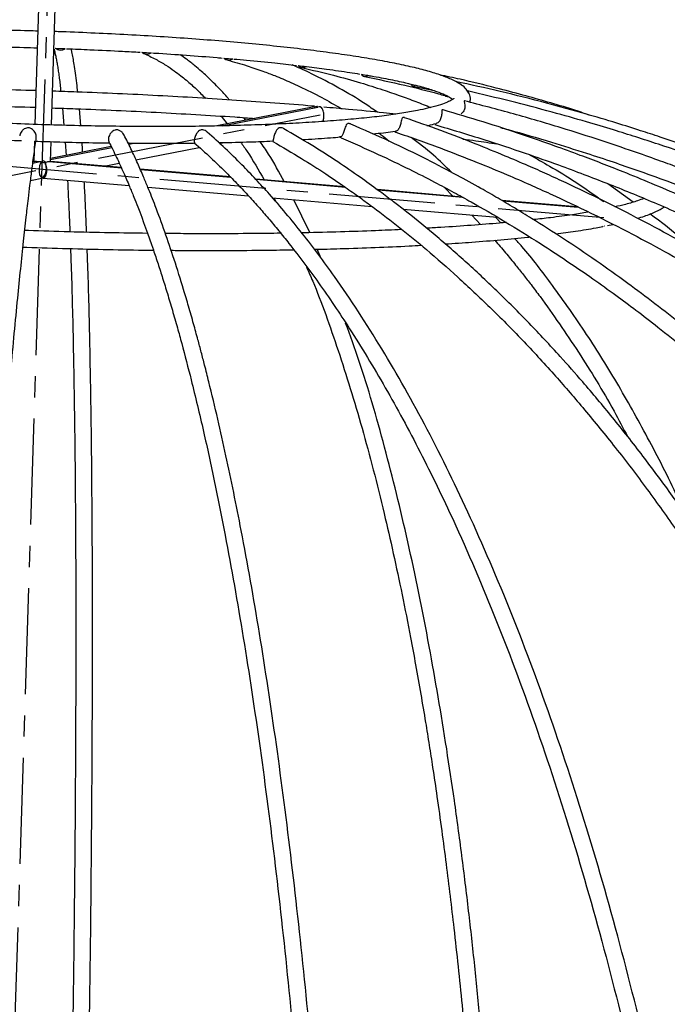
# Model space of a CAD drawing. Header units: millimetres. Extents: x -251 to 253, y -84 to 2691.
# Tile 6 of 9: x 6 to 83, y 168 to 286. Entities that reach past the tile are written whole.
import ezdxf

# ---------------------------------------------------------------- set-up
doc = ezdxf.new("R2010")
doc.units = ezdxf.units.MM
doc.linetypes.add('CENTERX2', pattern=[20.32, 12.7, -2.54, 2.54, -2.54])

msp = doc.modelspace()

# ---------------------------------------------------------------- linework, layer by layer
at = {"color": 7, "linetype": 'Continuous', "lineweight": 25}
for p, q in [((83.03, 2651.35), (7.67, 273.54)), ((9.67, 273.48), (85.03, 2651.18)), ((52.5, 278.42), (53.03, 278.29)), ((52.92, 278.14), (55.48, 277.59)), ((56.8, 276.93), (57.22, 276.84)), ((10.98, 275.48), (11.15, 273.43)), ((13.15, 273.39), (12.99, 275.41)), ((41.09, 275.65), (29.44, 273.36)), ((30.09, 273.37), (41.53, 275.61)), ((41.48, 275.68), (41.41, 275.68)), ((41.82, 275.65), (41.9, 275.64)), ((29.98, 274.54), (30.7, 273.61)), ((32.9, 274.04), (32.65, 274.36)), ((7.61, 271.54), (7.53, 269.17)), ((9.53, 269.1), (9.6, 271.48)), ((11.3, 271.43), (11.4, 269.82)), ((18.97, 271.3), (18.84, 271.28)), ((18.89, 271.17), (19.55, 271.3)), ((29.78, 271.27), (30.32, 271.37)), ((16.81, 270.88), (9.54, 269.45)), ((9.54, 269.33), (16.86, 270.77)), ((19.77, 269.3), (27.35, 270.79)), ((7.42, 268.92), (8.09, 269.05)), ((7.71, 269.09), (7.44, 269.04)), ((7.53, 269.28), (7.47, 269.29)), ((18.03, 268.32), (9.37, 269.07)), ((18, 268.38), (9.52, 269.11)), ((15.96, 268.56), (17.76, 268.91)), ((31.08, 267.25), (20.27, 268.18)), ((31.14, 267.19), (20.3, 268.12)), ((7.16, 266.83), (8.69, 267.13)), ((8.66, 267.12), (18.94, 266.23)), ((44.77, 266.07), (34.1, 266.99)), ((44.86, 266), (34.16, 266.93)), ((21.18, 266.04), (33.22, 265)), ((58.81, 264.85), (48.66, 265.73)), ((58.94, 264.78), (48.75, 265.66)), ((56.6, 266.05), (57.79, 264.88)), ((79.29, 264.25), (76.26, 266.44)), ((36.1, 264.75), (48.03, 263.72)), ((36.31, 264.73), (36.6, 264.15)), ((40.59, 260.58), (38.67, 264.53)), ((72.54, 263.66), (63.54, 264.44)), ((72.68, 263.59), (63.66, 264.37)), ((51.73, 263.4), (63.05, 262.42)), ((59.95, 262.69), (61.01, 261.54)), ((63.43, 261.74), (62.8, 262.44)), ((75.63, 261.33), (75.68, 261.34)), ((75.84, 261.38), (75.87, 261.38)), ((76.21, 261.43), (76.83, 261.56)), ((41.92, 257.47), (41.45, 258.6))]:
    msp.add_line(p, q, dxfattribs=at)
at = {"color": 7, "linetype": 'CENTERX2'}
for p, q in [((10.77, 339.86), (-2.65, -83.75)), ((75.78, 262.35), (-58.79, 273.99)), ((-24.6, 261.67), (41.8, 274.71))]:
    msp.add_line(p, q, dxfattribs=at)
at = {"color": 7, "linetype": 'Continuous', "lineweight": 25, "flags": 128}
for points in [[(52.66, 278.4), (52.71, 278.3), (52.77, 278.23), (52.84, 278.17), (52.91, 278.14), (52.99, 278.14), (53.06, 278.16), (53.14, 278.2), (53.19, 278.25)], [(44.32, 271.93), (44.23, 271.98), (44.14, 272.06)], [(8.85, 268.93), (8.91, 268.8), (8.97, 268.66), (9.01, 268.51), (9.04, 268.34), (9.06, 268.16), (9.06, 267.98), (9.05, 267.81), (9.02, 267.65), (8.99, 267.5), (8.94, 267.37), (8.88, 267.27), (8.81, 267.19), (8.73, 267.14), (8.69, 267.13)]]:
    msp.add_lwpolyline(points, dxfattribs=at)
at = {"color": 7, "linetype": 'Continuous', "flags": 128}
msp.add_lwpolyline([(9.03, 268.56), (8.96, 268.89), (8.84, 269.11), (8.68, 269.19), (8.5, 269.11), (8.34, 268.9), (8.23, 268.58), (8.17, 268.2), (8.17, 267.82), (8.24, 267.49), (8.37, 267.27), (8.53, 267.19), (8.7, 267.26), (8.86, 267.48), (8.98, 267.8), (9.04, 268.18), (9.03, 268.56)], dxfattribs=at)
at = {"color": 7, "linetype": 'Continuous', "lineweight": 25}
for centre, radius, start, end in [((10.73, 283.44), 1, 231.5184, 304.4019), ((21.08, 282.9), 0.949, 229.1783, 303.9925), ((30.88, 282.07), 0.832, 225.0638, 305.054), ((39.71, 281.01), 0.668, 218.4549, 307.9162), ((47.18, 279.78), 0.484, 207.8532, 313.3161), ((56.91, 277.15), 0.245, 190.5496, 243.8305), ((50.98, 272.95), 0.346, 213.2602, 249.9023)]:
    msp.add_arc(centre, radius, start, end, dxfattribs=at)
for points, knots in [([(8.02, 284.72), (7.66, 284.73), (5.96, 284.79), (2.95, 284.85), (-0.99, 284.9), (-4.86, 284.92), (-8.65, 284.9), (-12.33, 284.84), (-15.88, 284.75), (-19.27, 284.62), (-22.49, 284.45), (-25.51, 284.26), (-28.33, 284.02), (-30.91, 283.76), (-33.25, 283.46), (-35.33, 283.14), (-37.14, 282.78), (-38.7, 282.39), (-39.97, 281.95), (-40.8, 281.59), (-41.15, 281.29), (-41.25, 281.22)], [0, 0, 0, 0, 0.015528, 0.071687, 0.127849, 0.184014, 0.240186, 0.296368, 0.352564, 0.408779, 0.465019, 0.521293, 0.577616, 0.634008, 0.6905, 0.747144, 0.804033, 0.861338, 0.919411, 0.979024, 1, 1, 1, 1]), ([(59.6, 277.28), (59.51, 277.45), (59.28, 277.84), (58.69, 278.32), (57.82, 278.83), (56.56, 279.35), (54.97, 279.86), (53.14, 280.34), (51.05, 280.81), (48.71, 281.25), (46.13, 281.68), (43.32, 282.09), (40.3, 282.48), (37.08, 282.85), (33.69, 283.19), (30.15, 283.51), (26.47, 283.8), (22.69, 284.05), (18.81, 284.28), (14.88, 284.47), (11.94, 284.6), (10.32, 284.65), (10.02, 284.66)], [0, 0, 0, 0, 0.0305938, 0.0714123, 0.1245276, 0.1833999, 0.2396648, 0.294484, 0.3486137, 0.4023778, 0.4559301, 0.5093512, 0.5626868, 0.6159644, 0.6692015, 0.7224097, 0.7755971, 0.8287693, 0.8819309, 0.935085, 0.9882346, 1, 1, 1, 1]), ([(1.07, 282.87), (1.51, 282.87), (3.25, 282.85), (5.56, 282.8), (7.42, 282.74), (7.96, 282.72)], [0, 0, 0, 0, 0.19337, 0.765601, 1, 1, 1, 1]), ([(9.96, 282.57), (10, 282.42), (10.07, 282.12), (10.19, 281.59), (10.29, 281.02), (10.4, 280.42), (10.5, 279.77), (10.59, 279.07), (10.69, 278.35), (10.75, 277.77), (10.77, 277.49)], [0, 0, 0, 0, 0.141023, 0.274581, 0.40018, 0.523231, 0.643789, 0.76371, 0.883647, 1, 1, 1, 1]), ([(11.47, 282.6), (12.4, 282.57), (14.65, 282.48), (17.59, 282.34), (19.57, 282.23), (20.26, 282.19)], [0, 0, 0, 0, 0.313316, 0.758774, 1, 1, 1, 1]), ([(12.79, 277.42), (12.76, 277.78), (12.62, 279.07), (12.44, 280.35), (12.24, 281.52), (12.12, 282.14), (12.04, 282.46), (12.01, 282.58)], [0, 0, 0, 0, 0.156294, 0.566595, 0.732127, 0.902175, 1, 1, 1, 1]), ([(20.71, 282.03), (21.19, 281.81), (22.07, 281.41), (23.28, 280.69), (24.28, 280.02), (25.09, 279.41), (25.98, 278.69), (26.97, 277.82), (27.73, 277.04), (28.1, 276.66)], [0, 0, 0, 0, 0.191177, 0.354383, 0.488866, 0.594244, 0.685309, 0.848974, 1, 1, 1, 1]), ([(21.76, 282.1), (21.85, 282.1), (23.23, 282.02), (25.81, 281.83), (28.5, 281.64), (29.89, 281.51), (30.09, 281.49)], [0, 0, 0, 0, 0.030813, 0.476159, 0.921423, 1, 1, 1, 1]), ([(30.95, 276.48), (30.88, 276.56), (30.5, 277.02), (29.87, 277.7), (29.03, 278.57), (28.31, 279.27), (27.56, 279.94), (26.75, 280.63), (25.9, 281.31), (25.3, 281.71), (25.05, 281.88)], [0, 0, 0, 0, 0.035808, 0.2016466, 0.3286889, 0.4677186, 0.5733812, 0.7064872, 0.8748203, 1, 1, 1, 1]), ([(30.67, 281.27), (31.47, 281.04), (32.9, 280.64), (34.8, 279.99), (36.23, 279.45), (37.34, 278.99), (38.33, 278.56), (39.89, 277.85), (41.92, 276.85), (43.58, 275.88), (44.36, 275.42)], [0, 0, 0, 0, 0.171745, 0.309199, 0.411616, 0.482553, 0.552736, 0.628587, 0.825161, 1, 1, 1, 1]), ([(31.47, 281.37), (31.98, 281.33), (33.68, 281.18), (36.21, 280.93), (38.12, 280.71), (38.98, 280.61)], [0, 0, 0, 0, 0.193305, 0.638503, 1, 1, 1, 1]), ([(48.66, 275), (48.18, 275.34), (46.66, 276.4), (44.03, 277.95), (41.52, 279.27), (39.74, 280.1), (38.97, 280.45), (38.55, 280.63), (38.45, 280.67)], [0, 0, 0, 0, 0.146835, 0.45655, 0.77715, 0.878424, 0.972065, 1, 1, 1, 1]), ([(39.58, 280.35), (40.85, 280.06), (43.22, 279.51), (46.47, 278.6), (49.13, 277.76), (51.32, 277), (53.24, 276.31), (54.45, 275.81), (55.05, 275.57)], [0, 0, 0, 0, 0.244541, 0.45333, 0.625404, 0.760328, 0.881633, 1, 1, 1, 1]), ([(40.19, 280.47), (41, 280.37), (42.82, 280.14), (44.92, 279.84), (46.14, 279.64), (46.52, 279.58)], [0, 0, 0, 0, 0.354827, 0.799379, 1, 1, 1, 1]), ([(74.04, 274.66), (73.38, 274.88), (71.73, 275.45), (69.06, 276.22), (66, 277.09), (62.51, 278), (59.2, 278.83), (56.93, 279.3), (56.11, 279.48)], [0, 0, 0, 0, 0.112777, 0.282345, 0.448055, 0.62612, 0.864987, 1, 1, 1, 1]), ([(47.1, 279.3), (48.71, 278.95), (51.68, 278.32), (54.88, 277.52), (56.47, 277.07), (56.72, 277)], [0, 0, 0, 0, 0.500253, 0.922007, 1, 1, 1, 1]), ([(47.52, 279.41), (47.66, 279.39), (48.64, 279.23), (50.23, 278.92), (51.75, 278.61), (52.41, 278.44), (52.5, 278.42)], [0, 0, 0, 0, 0.068474, 0.502933, 0.936192, 1, 1, 1, 1]), ([(53.03, 278.29), (53.35, 278.21), (54.27, 277.98), (55.45, 277.61), (56.57, 277.19), (57.33, 276.81), (57.57, 276.63), (57.69, 276.54)], [0, 0, 0, 0, 0.127524, 0.359009, 0.587601, 0.81098, 1, 1, 1, 1]), ([(144.6, 240.28), (144.48, 240.38), (142.22, 242.14), (137.55, 245.19), (130.74, 249.61), (123.71, 253.75), (116.47, 257.69), (109.09, 261.38), (102.97, 264.16), (98.19, 266.19), (94.53, 267.67), (90.58, 269.19), (86.51, 270.67), (83.02, 271.87), (80, 272.85), (77.02, 273.79), (73.27, 274.9), (68.62, 276.18), (63.45, 277.5), (59.8, 278.3), (58.01, 278.69)], [0, 0, 0, 0, 0.004911, 0.089947, 0.174979, 0.260045, 0.346414, 0.434138, 0.519476, 0.557909, 0.597473, 0.643678, 0.691117, 0.733908, 0.759614, 0.791051, 0.83212, 0.882651, 0.942428, 1, 1, 1, 1]), ([(7.8, 277.59), (6.19, 277.63), (2.95, 277.73), (-1.88, 277.82), (-6.69, 277.87), (-11.43, 277.89), (-16.08, 277.88), (-20.64, 277.83), (-25.07, 277.73), (-29.33, 277.61), (-32.03, 277.5), (-33.37, 277.45)], [0, 0, 0, 0, 0.1105681, 0.2220555, 0.3335458, 0.4450411, 0.5565438, 0.6680567, 0.7795831, 0.8911268, 1, 1, 1, 1]), ([(41.13, 275.71), (41.04, 275.72), (39.51, 275.86), (36.41, 276.1), (31.83, 276.43), (27.15, 276.73), (22.39, 276.99), (17.57, 277.23), (13.36, 277.4), (10.77, 277.49), (9.8, 277.52)], [0, 0, 0, 0, 0.009094, 0.159327, 0.309537, 0.459728, 0.609904, 0.760071, 0.910232, 1, 1, 1, 1]), ([(250.21, -5.48), (250.52, -3.51), (251.1, 0.26), (251.76, 5.52), (252.23, 9.93), (252.56, 13.54), (253.04, 19.81), (253.46, 28.7), (253.45, 40.31), (252.91, 52.22), (251.71, 64.8), (249.74, 77.99), (246.95, 91.65), (243.23, 105.71), (238.47, 120.09), (232.8, 134.28), (226.36, 147.89), (219.12, 161.07), (211.12, 173.77), (202.23, 186.15), (192.58, 197.96), (182.3, 209.09), (171.37, 219.57), (159.81, 229.38), (147.19, 238.83), (133.47, 247.79), (118.64, 256.09), (105.01, 262.55), (92.85, 267.5), (84.94, 270.31), (79.62, 272.04), (76.75, 272.94), (73.41, 273.94), (69.3, 275.1), (64.55, 276.35), (61.17, 277.14), (59.45, 277.55)], [0, 0, 0, 0, 0.015868, 0.030407, 0.042197, 0.051217, 0.059318, 0.092315, 0.122116, 0.151919, 0.187398, 0.222879, 0.25836, 0.298679, 0.338999, 0.379321, 0.420723, 0.459221, 0.499484, 0.540606, 0.580928, 0.62125, 0.661571, 0.701891, 0.74221, 0.787365, 0.832517, 0.877667, 0.907468, 0.937037, 0.94455, 0.951988, 0.96098, 0.972329, 0.98599, 1, 1, 1, 1]), ([(59.45, 277.55), (59.45, 277.55), (59.44, 277.56), (59.48, 277.5), (59.56, 277.41), (59.6, 277.31), (59.61, 277.28)], [0, 0, 0, 0, 0.120458, 0.433752, 0.863295, 1, 1, 1, 1]), ([(59.71, 276.15), (59.74, 276.27), (59.84, 276.62), (59.75, 277.06), (59.62, 277.26), (59.6, 277.28)], [0, 0, 0, 0, 0.323242, 0.9282, 1, 1, 1, 1]), ([(57.81, 276.67), (57.8, 276.66), (57.8, 276.64), (57.49, 276.41), (56.89, 276.12), (55.97, 275.8), (54.82, 275.49), (53.88, 275.29), (53.46, 275.21)], [0, 0, 0, 0, 0.123825, 0.289842, 0.461749, 0.646185, 0.839685, 1, 1, 1, 1]), ([(59.08, 276.37), (59.06, 276.37), (59.03, 276.38), (59.03, 276.33), (59.07, 276.17), (59.13, 275.93), (59.14, 275.64), (59.09, 275.38), (59, 275.15), (58.86, 274.95), (58.75, 274.87), (58.69, 274.83)], [0, 0, 0, 0, 0.055484, 0.150562, 0.280919, 0.449233, 0.576412, 0.684019, 0.791882, 0.894945, 1, 1, 1, 1]), ([(248.2, -11.25), (248.5, -9.31), (249.08, -5.57), (249.73, -0.36), (250.2, 4.03), (250.52, 7.62), (251.01, 13.84), (251.42, 22.66), (251.43, 34.19), (250.91, 46.03), (249.76, 58.55), (247.86, 71.7), (244.95, 86.32), (240.73, 102.31), (234.87, 119.51), (227.8, 136.25), (219.55, 152.46), (210.18, 168.05), (199.72, 182.94), (188.24, 197.06), (175.8, 210.32), (162.45, 222.67), (148.58, 233.78), (134.33, 243.68), (119.81, 252.4), (107.56, 258.69), (97.92, 263.07), (91.23, 265.88), (85.99, 267.91), (82.06, 269.34), (79, 270.42), (75.14, 271.72), (70.37, 273.24), (64.92, 274.84), (61.04, 275.85), (59.08, 276.37)], [0, 0, 0, 0, 0.015732, 0.030193, 0.041947, 0.050962, 0.058997, 0.091731, 0.12131, 0.150889, 0.186103, 0.221317, 0.256532, 0.304549, 0.352568, 0.400587, 0.448607, 0.496627, 0.544648, 0.592668, 0.640688, 0.688707, 0.736725, 0.781541, 0.826356, 0.87117, 0.89089, 0.910575, 0.928914, 0.935617, 0.943902, 0.954727, 0.968045, 0.9838, 1, 1, 1, 1]), ([(-22.87, 275.77), (-22.14, 275.79), (-19.94, 275.84), (-16.14, 275.88), (-11.51, 275.89), (-6.79, 275.87), (-2, 275.82), (2.83, 275.72), (6.09, 275.65), (7.72, 275.59), (7.73, 275.59)], [0, 0, 0, 0, 0.076999, 0.230561, 0.384146, 0.537749, 0.691365, 0.844991, 0.998622, 1, 1, 1, 1]), ([(53.46, 275.21), (53.15, 275.15), (52.27, 274.98), (50.59, 274.72), (48.34, 274.43), (45.83, 274.18), (43.09, 273.95), (40.12, 273.75), (36.94, 273.59), (33.59, 273.46), (30.08, 273.36), (26.43, 273.3), (22.66, 273.28), (18.81, 273.29), (14.9, 273.35), (10.94, 273.43), (6.98, 273.56), (3.02, 273.71), (-0.9, 273.91), (-4.76, 274.13), (-8.52, 274.39), (-11.33, 274.6), (-12.83, 274.74), (-13.16, 274.77)], [0, 0, 0, 0, 0.02656, 0.076277, 0.126244, 0.176438, 0.226775, 0.277205, 0.327699, 0.378238, 0.428808, 0.4794, 0.53001, 0.580631, 0.63126, 0.681895, 0.732533, 0.783172, 0.833809, 0.884442, 0.935068, 0.985685, 1, 1, 1, 1]), ([(9.73, 275.52), (10.67, 275.49), (13.23, 275.41), (17.39, 275.23), (22.2, 275), (26.94, 274.73), (30.89, 274.49), (33.22, 274.32), (34.03, 274.26)], [0, 0, 0, 0, 0.11334, 0.30895, 0.504555, 0.700152, 0.895736, 1, 1, 1, 1]), ([(41.43, 275.68), (41.42, 275.68), (41.31, 275.68), (41.2, 275.65), (41.1, 275.62)], [0, 0, 0, 0, 0.018139, 1, 1, 1, 1]), ([(42.13, 273.89), (42.16, 273.95), (42.2, 274.06), (42.25, 274.3), (42.26, 274.55), (42.25, 274.81), (42.21, 275.07), (42.11, 275.35), (41.98, 275.56), (41.88, 275.63), (41.84, 275.64), (41.84, 275.64)], [0, 0, 0, 0, 0.108176, 0.208621, 0.309582, 0.399594, 0.493852, 0.640875, 0.845497, 0.997614, 1, 1, 1, 1]), ([(50.86, 274.77), (50.37, 274.83), (48.54, 275.03), (45.67, 275.31), (43.23, 275.52), (42.25, 275.61)], [0, 0, 0, 0, 0.180847, 0.668363, 1, 1, 1, 1]), ([(56.53, 275.29), (56.5, 275.3), (56.43, 275.32), (56.37, 275.26), (56.36, 275.11), (56.37, 274.86), (56.34, 274.58), (56.28, 274.32), (56.18, 274.08), (56.05, 273.88), (55.89, 273.72), (55.75, 273.68), (55.68, 273.66)], [0, 0, 0, 0, 0.0651909, 0.1455086, 0.2556286, 0.3978125, 0.5052472, 0.5961486, 0.6872666, 0.77433, 0.8936745, 1, 1, 1, 1]), ([(235.39, -16.46), (235.68, -14.53), (236.24, -10.8), (236.86, -5.59), (237.31, -1.19), (237.63, 2.41), (238.1, 8.67), (238.5, 17.55), (238.52, 29.17), (238.03, 41.12), (236.93, 53.77), (235.1, 67.06), (232.32, 81.86), (228.27, 98.06), (222.64, 115.51), (215.84, 132.51), (207.92, 149), (198.91, 164.87), (188.87, 180.05), (177.84, 194.46), (165.88, 208.02), (153.06, 220.66), (142.16, 229.98), (133.69, 236.53), (127.93, 240.73), (122.05, 244.76), (116.02, 248.64), (109.89, 252.34), (104.22, 255.54), (99.67, 257.95), (95.97, 259.84), (92.51, 261.53), (88.77, 263.28), (85.08, 264.94), (81.53, 266.45), (78.35, 267.76), (75.5, 268.88), (72.78, 269.91), (69.63, 271.06), (65.77, 272.41), (61.31, 273.87), (58.13, 274.81), (56.52, 275.29)], [0, 0, 0, 0, 0.015679, 0.030223, 0.042015, 0.051037, 0.05914, 0.092146, 0.121956, 0.151766, 0.187255, 0.222745, 0.258236, 0.306628, 0.355023, 0.403419, 0.451817, 0.500214, 0.548614, 0.597012, 0.645412, 0.693811, 0.74221, 0.761572, 0.780935, 0.800298, 0.81968, 0.839617, 0.858965, 0.873187, 0.881955, 0.893207, 0.904915, 0.916059, 0.926665, 0.936834, 0.944529, 0.952014, 0.961009, 0.97236, 0.986023, 1, 1, 1, 1]), ([(45.47, 273.59), (45.44, 273.61), (45.35, 273.65), (45.2, 273.67), (45.04, 273.62), (44.92, 273.47), (44.81, 273.24), (44.72, 272.95), (44.63, 272.7), (44.56, 272.47), (44.48, 272.26), (44.39, 272.11), (44.3, 272.03), (44.19, 272.05), (44.14, 272.06)], [0, 0, 0, 0, 0.034139, 0.101764, 0.169608, 0.262626, 0.382728, 0.473478, 0.550262, 0.62723, 0.700772, 0.801582, 0.904316, 1, 1, 1, 1]), ([(180.06, -24.38), (180.29, -22.53), (180.73, -18.91), (181.24, -13.81), (181.62, -9.45), (181.88, -5.87), (182.29, 0.33), (182.67, 9.14), (182.77, 20.68), (182.5, 32.56), (181.78, 45.16), (180.51, 58.43), (178.76, 71.51), (176.55, 84.38), (173.9, 97), (170.79, 109.45), (167.23, 121.69), (163.24, 133.71), (158.75, 145.62), (153.71, 157.52), (148.51, 168.47), (142.96, 179.04), (137.21, 189), (130.78, 199.08), (124.08, 208.61), (117.06, 217.67), (111.11, 224.64), (106.4, 229.78), (103.05, 233.27), (99.65, 236.66), (96.18, 239.97), (92.58, 243.24), (88.88, 246.45), (85.29, 249.4), (81.88, 252.08), (78.46, 254.65), (74.82, 257.25), (70.98, 259.85), (67.71, 261.93), (65.1, 263.53), (63.08, 264.72), (60.81, 266.03), (57.98, 267.59), (54.35, 269.48), (50.1, 271.57), (47.04, 272.9), (45.47, 273.59)], [0, 0, 0, 0, 0.015045, 0.029519, 0.04128, 0.050299, 0.058343, 0.091112, 0.120721, 0.150331, 0.185581, 0.220833, 0.256086, 0.290424, 0.324764, 0.359105, 0.393448, 0.427792, 0.46215, 0.497917, 0.534972, 0.56382, 0.599292, 0.633661, 0.667978, 0.702296, 0.736615, 0.751631, 0.766648, 0.781665, 0.796683, 0.811943, 0.827923, 0.843691, 0.856877, 0.870224, 0.885581, 0.901141, 0.916354, 0.924455, 0.932098, 0.940108, 0.951057, 0.965083, 0.982111, 1, 1, 1, 1]), ([(51.92, 274.36), (51.91, 274.36), (51.86, 274.39), (51.76, 274.39), (51.64, 274.35), (51.57, 274.19), (51.52, 273.95), (51.46, 273.67), (51.39, 273.41), (51.3, 273.18), (51.19, 272.97), (51.06, 272.82), (50.96, 272.75), (50.88, 272.75), (50.87, 272.75)], [0, 0, 0, 0, 0.0083218, 0.084421, 0.1607668, 0.265441, 0.4005935, 0.5027152, 0.5891213, 0.6757333, 0.7584911, 0.8719337, 0.9875413, 1, 1, 1, 1]), ([(212.35, -20.9), (212.61, -19), (213.12, -15.31), (213.69, -10.14), (214.11, -5.75), (214.41, -2.16), (214.85, 4.09), (215.24, 12.96), (215.29, 24.59), (214.89, 36.55), (213.94, 49.22), (212.34, 62.55), (209.87, 77.41), (206.28, 93.69), (201.25, 111.24), (195.18, 128.39), (188.09, 145.03), (180.79, 159.55), (173.6, 172.1), (166.66, 183), (159.52, 193.1), (151.9, 202.88), (144, 212.11), (135.41, 221.18), (125.66, 230.49), (114.57, 239.89), (102.03, 249.15), (90.49, 256.48), (80.2, 262.19), (73.5, 265.51), (68.99, 267.58), (66.56, 268.66), (63.72, 269.87), (60.24, 271.29), (56.23, 272.84), (53.36, 273.85), (51.92, 274.35)], [0, 0, 0, 0, 0.0154407, 0.0299848, 0.0417781, 0.0508012, 0.0589049, 0.0919112, 0.1217219, 0.1515334, 0.1870236, 0.2225149, 0.2580073, 0.3064025, 0.3548011, 0.4032007, 0.4516036, 0.5000071, 0.5345864, 0.5693758, 0.6057898, 0.6366545, 0.6724118, 0.7074901, 0.7420731, 0.787259, 0.8324444, 0.8776304, 0.907456, 0.93705, 0.9445691, 0.9520138, 0.9610132, 0.9723724, 0.9860457, 1, 1, 1, 1]), ([(54.59, 273.4), (54.65, 273.41), (55.06, 273.49), (55.39, 273.59), (55.68, 273.67)], [0, 0, 0, 0, 0.130375, 1, 1, 1, 1]), ([(7.83, 271.96), (7.83, 271.98), (7.85, 272.07), (7.82, 272.27), (7.74, 272.5), (7.6, 272.74), (7.39, 272.95), (7.15, 273.09), (6.9, 273.15), (6.64, 273.12), (6.37, 273), (6.11, 272.79), (5.94, 272.52), (5.86, 272.32), (5.86, 272.22), (5.86, 272.19)], [0, 0, 0, 0, 0.027821, 0.106212, 0.179667, 0.259916, 0.357329, 0.456019, 0.523721, 0.591642, 0.684766, 0.805005, 0.895858, 0.97273, 1, 1, 1, 1]), ([(18.35, 272.27), (18.31, 272.34), (18.21, 272.51), (17.99, 272.71), (17.73, 272.85), (17.48, 272.9), (17.23, 272.87), (16.98, 272.74), (16.75, 272.52), (16.58, 272.25), (16.49, 271.99), (16.46, 271.77), (16.47, 271.58), (16.51, 271.5), (16.53, 271.46)], [0, 0, 0, 0, 0.076387, 0.172315, 0.269501, 0.336171, 0.403058, 0.494762, 0.613169, 0.702637, 0.778338, 0.854218, 0.926722, 1, 1, 1, 1]), ([(28.3, 272.61), (28.26, 272.65), (28.15, 272.76), (27.93, 272.86), (27.68, 272.9), (27.45, 272.86), (27.23, 272.73), (27.04, 272.5), (26.89, 272.23), (26.8, 271.97), (26.75, 271.75), (26.73, 271.54), (26.75, 271.39), (26.79, 271.3), (26.77, 271.32), (26.76, 271.33)], [0, 0, 0, 0, 0.044109, 0.132634, 0.193363, 0.254288, 0.337821, 0.445676, 0.527171, 0.596125, 0.665243, 0.731286, 0.821816, 0.914073, 1, 1, 1, 1]), ([(93.76, -27.97), (93.91, -26.16), (94.19, -22.57), (94.53, -17.49), (94.79, -13.1), (94.99, -9.5), (95.29, -3.24), (95.62, 5.69), (95.85, 17.4), (95.88, 29.45), (95.68, 42.23), (95.2, 55.71), (94.36, 70.75), (93.04, 87.26), (91.1, 105.09), (88.69, 122.54), (85.82, 139.52), (82.5, 155.93), (78.75, 171.68), (74.59, 186.7), (70.04, 200.91), (65.12, 214.22), (59.98, 226.3), (54.67, 237.15), (49.23, 246.82), (44.2, 254.51), (39.69, 260.56), (36.53, 264.33), (34.11, 266.99), (32.35, 268.82), (30.42, 270.73), (29.02, 271.97), (28.3, 272.61)], [0, 0, 0, 0, 0.014806, 0.02944, 0.041279, 0.050317, 0.058494, 0.091791, 0.121851, 0.151912, 0.1877, 0.223489, 0.259279, 0.308081, 0.356888, 0.405697, 0.454511, 0.503328, 0.552149, 0.600974, 0.649806, 0.698641, 0.747483, 0.793076, 0.838676, 0.884283, 0.914391, 0.944565, 0.956742, 0.969254, 0.984101, 1, 1, 1, 1]), ([(37.47, 273.02), (37.4, 273.06), (37.27, 273.13), (37.06, 273.16), (36.86, 273.12), (36.68, 272.98), (36.53, 272.74), (36.41, 272.47), (36.32, 272.21), (36.25, 271.98), (36.2, 271.78), (36.17, 271.62), (36.14, 271.54), (36.08, 271.56), (36.05, 271.57)], [0, 0, 0, 0, 0.072116, 0.137082, 0.202259, 0.291619, 0.406999, 0.494181, 0.567946, 0.641887, 0.712537, 0.809383, 0.908078, 1, 1, 1, 1]), ([(139.95, -26.77), (140.14, -24.96), (140.5, -21.38), (140.93, -16.33), (141.25, -11.97), (141.49, -8.39), (141.84, -2.2), (142.2, 6.59), (142.37, 18.13), (142.24, 30.01), (141.77, 42.61), (140.88, 55.89), (139.62, 69), (137.99, 81.89), (136.02, 94.54), (133.7, 107.02), (131.03, 119.32), (127.99, 131.46), (124.59, 143.44), (120.47, 156.33), (115.36, 170.36), (109.17, 185.07), (102.29, 199.3), (94.95, 212.53), (88.68, 222.38), (83.79, 229.35), (80.38, 233.95), (76.86, 238.42), (73.55, 242.37), (70.23, 246.13), (66.81, 249.79), (63.01, 253.59), (59.18, 257.17), (55.44, 260.43), (52.51, 262.8), (50.31, 264.5), (48.6, 265.78), (46.43, 267.34), (43.76, 269.17), (40.72, 271.13), (38.56, 272.39), (37.47, 273.02)], [0, 0, 0, 0, 0.0147825, 0.0292566, 0.0410195, 0.0500402, 0.0580841, 0.0908508, 0.1204584, 0.150067, 0.1853157, 0.2205659, 0.2558176, 0.2901554, 0.3244947, 0.3588355, 0.393178, 0.427524, 0.4625078, 0.4978459, 0.5429299, 0.5923876, 0.6404802, 0.6885772, 0.7366781, 0.7559235, 0.7752829, 0.795957, 0.815778, 0.8304535, 0.8505465, 0.8711453, 0.8909598, 0.9106678, 0.9290255, 0.9357378, 0.9440434, 0.9548892, 0.9682308, 0.9840115, 1, 1, 1, 1]), ([(48.12, 272.41), (48.23, 272.42), (49.2, 272.52), (50.12, 272.63), (50.84, 272.75), (50.87, 272.75)], [0, 0, 0, 0, 0.110623, 0.9671694, 1, 1, 1, 1]), ([(48.82, 272.49), (48.91, 272.43), (49.34, 272.15), (49.75, 271.8), (50.08, 271.53)], [0, 0, 0, 0, 0.21592, 1, 1, 1, 1]), ([(50.86, 272.63), (52.63, 272), (55.89, 270.86), (60.33, 269.12), (63.91, 267.64), (66.82, 266.38), (71.86, 264.11), (78.9, 260.64), (87.94, 255.63), (97.03, 250), (106.43, 243.51), (116.07, 236.05), (124.65, 228.65), (132.25, 221.47), (138.98, 214.57), (145.54, 207.31), (151.57, 200.08), (156.66, 193.51), (160.95, 187.63), (164.73, 182.17), (168.36, 176.63), (171.79, 171.11), (175.08, 165.53), (180.07, 156.58), (186.38, 144), (193.41, 127.46), (199.43, 110.43), (204.4, 92.99), (208.22, 75.63), (210.95, 58.46), (212.66, 41.56), (213.31, 26.55), (213.26, 13.51), (212.91, 5.19), (212.55, -0.32), (212.33, -3.29), (212.03, -6.72), (211.61, -10.91), (211.07, -15.66), (210.6, -19), (210.37, -20.68)], [0, 0, 0, 0, 0.017194, 0.031713, 0.043486, 0.052493, 0.060583, 0.093534, 0.123296, 0.153059, 0.188493, 0.223929, 0.259367, 0.286431, 0.313632, 0.341466, 0.369225, 0.392837, 0.410905, 0.429866, 0.447872, 0.465599, 0.483324, 0.501051, 0.549387, 0.597726, 0.646064, 0.694403, 0.742741, 0.787857, 0.832971, 0.878085, 0.907861, 0.937406, 0.944912, 0.952344, 0.961328, 0.972668, 0.986318, 1, 1, 1, 1]), ([(55.53, 273.52), (57.5, 272.93), (61.12, 271.86), (66.05, 270.22), (70.03, 268.81), (73.29, 267.6), (77.11, 266.12), (81.93, 264.15), (87.06, 261.89), (91.52, 259.81), (94.93, 258.14), (97.85, 256.65), (100.42, 255.31), (103.02, 253.91), (108.73, 250.74), (117.19, 245.65), (128.02, 238.33), (139.63, 229.55), (151.93, 219), (164.63, 206.45), (176.48, 192.98), (187.41, 178.67), (197.36, 163.6), (206.28, 147.83), (214.13, 131.47), (220.86, 114.58), (226.43, 97.27), (230.73, 80), (233.81, 62.91), (235.76, 46.07), (236.53, 31.09), (236.52, 18.06), (236.16, 9.75), (235.78, 4.23), (235.54, 1.26), (235.22, -2.17), (234.77, -6.36), (234.18, -11.16), (233.67, -14.55), (233.42, -16.26)], [0, 0, 0, 0, 0.017199, 0.031721, 0.043496, 0.052505, 0.060707, 0.07771, 0.095936, 0.107394, 0.118553, 0.127512, 0.13456, 0.142531, 0.151991, 0.188538, 0.223966, 0.259396, 0.307708, 0.35602, 0.404336, 0.452652, 0.50097, 0.549288, 0.597607, 0.645925, 0.694243, 0.742559, 0.787655, 0.832748, 0.87784, 0.907602, 0.937133, 0.944635, 0.952064, 0.961044, 0.972379, 0.986023, 1, 1, 1, 1]), ([(63.38, 273.17), (63.69, 273.09), (65.74, 272.55), (69.17, 271.52), (73.36, 270.21), (76.76, 269.09), (82.63, 267.07), (90.83, 263.96), (101.35, 259.41), (111.95, 254.27), (122.91, 248.28), (134.15, 241.35), (146.34, 232.93), (159.26, 222.78), (172.62, 210.66), (185.1, 197.62), (196.63, 183.73), (207.15, 169.05), (216.6, 153.67), (224.94, 137.67), (232.12, 121.12), (238.1, 104.11), (242.76, 87.13), (246.16, 70.27), (248.37, 53.64), (249.27, 40.03), (249.46, 29.54), (249.37, 22.35), (249.15, 16.79), (248.91, 12.66), (248.68, 9.45), (248.34, 5.44), (247.84, 0.5), (247.14, -5.18), (246.51, -9.2), (246.18, -11.29)], [0, 0, 0, 0, 0.0026107, 0.0172519, 0.0291517, 0.0382785, 0.0464144, 0.0795559, 0.109503, 0.139451, 0.1751036, 0.2107574, 0.2464122, 0.2950284, 0.3436474, 0.3922663, 0.4408872, 0.4895074, 0.5381287, 0.5867489, 0.6353689, 0.6839876, 0.732605, 0.777981, 0.8233547, 0.8687274, 0.8886931, 0.9086237, 0.9271912, 0.9339775, 0.9423662, 0.9533252, 0.9668092, 0.9827605, 1, 1, 1, 1]), ([(-8.59, -26.72), (-8.54, -24.95), (-8.45, -21.42), (-8.31, -16.41), (-8.18, -12.07), (-8.07, -8.5), (-7.89, -2.32), (-7.62, 6.44), (-7.24, 17.95), (-6.83, 29.8), (-6.38, 42.37), (-5.88, 55.62), (-5.29, 70.4), (-4.61, 86.63), (-3.83, 104.17), (-3.02, 121.34), (-2.18, 138.05), (-1.32, 154.21), (-0.44, 169.75), (0.44, 184.58), (1.34, 198.62), (2.24, 211.8), (3.12, 223.79), (3.98, 234.58), (4.8, 244.22), (5.46, 251.28), (5.97, 256.27), (6.31, 259.5), (6.57, 261.86), (6.76, 263.55), (6.91, 264.82), (7.1, 266.36), (7.32, 268.17), (7.57, 270.11), (7.75, 271.34), (7.84, 271.96)], [0, 0, 0, 0, 0.014482, 0.028969, 0.040744, 0.049775, 0.057825, 0.090618, 0.12025, 0.149883, 0.18516, 0.220438, 0.255718, 0.303821, 0.351928, 0.400033, 0.448141, 0.496247, 0.544355, 0.59246, 0.640565, 0.688668, 0.73677, 0.781663, 0.826553, 0.871441, 0.891193, 0.91091, 0.929277, 0.935991, 0.944289, 0.955129, 0.968467, 0.984245, 1, 1, 1, 1]), ([(-2.75, 272.02), (-2.25, 271.99), (-0.46, 271.88), (2.49, 271.74), (4.95, 271.64), (6.08, 271.6)], [0, 0, 0, 0, 0.173711, 0.618838, 1, 1, 1, 1]), ([(7.63, 271.54), (8.63, 271.51), (10.96, 271.43), (13.94, 271.36), (15.89, 271.34), (16.53, 271.33)], [0, 0, 0, 0, 0.336463, 0.781562, 1, 1, 1, 1]), ([(13.39, 270.21), (13.38, 270.36), (13.35, 270.82), (13.33, 271.16), (13.31, 271.39)], [0, 0, 0, 0, 0.3340257, 1, 1, 1, 1]), ([(16.52, 271.46), (16.83, 270.85), (17.43, 269.66), (18.25, 267.86), (18.93, 266.26), (19.49, 264.9), (20.46, 262.47), (21.42, 259.8), (22.41, 256.85), (22.97, 255.1), (23.54, 253.26), (24.13, 251.28), (24.7, 249.29), (25.45, 246.54), (26.51, 242.48), (27.83, 236.97), (29.18, 230.75), (30.79, 222.67), (32.64, 212.21), (34.65, 198.97), (36.47, 184.85), (38.11, 169.93), (39.54, 154.29), (40.77, 138.01), (41.79, 121.18), (42.59, 103.88), (43.16, 86.21), (43.5, 68.66), (43.63, 51.33), (43.55, 34.32), (43.3, 19.23), (42.96, 6.15), (42.68, -2.18), (42.47, -7.71), (42.35, -10.67), (42.2, -14.1), (42.01, -18.29), (41.78, -23), (41.6, -26.3), (41.52, -27.92)], [0, 0, 0, 0, 0.015564, 0.030118, 0.041913, 0.050934, 0.059051, 0.092116, 0.102071, 0.112061, 0.122434, 0.133288, 0.144495, 0.154225, 0.175911, 0.204952, 0.231852, 0.258475, 0.306879, 0.355287, 0.403701, 0.452117, 0.500537, 0.548958, 0.597381, 0.645803, 0.694226, 0.742648, 0.787843, 0.833035, 0.878227, 0.908055, 0.937651, 0.94517, 0.952616, 0.96162, 0.972982, 0.986657, 1, 1, 1, 1]), ([(43.52, -27.96), (43.61, -26.17), (43.8, -22.61), (44.04, -17.58), (44.24, -13.21), (44.39, -9.63), (44.64, -3.4), (44.94, 5.45), (45.25, 17.06), (45.47, 29.02), (45.59, 41.71), (45.6, 55.09), (45.48, 70.01), (45.16, 86.41), (44.58, 104.12), (43.78, 121.46), (42.76, 138.33), (41.52, 154.65), (40.08, 170.32), (38.43, 185.28), (36.6, 199.44), (34.58, 212.73), (32.84, 222.57), (31.47, 229.49), (30.53, 233.94), (29.54, 238.37), (28.69, 241.94), (28.02, 244.58), (27.59, 246.26), (27.15, 247.9), (26.64, 249.75), (26.07, 251.75), (25.3, 254.35), (24.35, 257.37), (23.22, 260.71), (22.31, 263.18), (21.64, 264.91), (21.17, 266.08), (20.62, 267.4), (19.94, 268.96), (19.17, 270.64), (18.62, 271.73), (18.35, 272.27)], [0, 0, 0, 0, 0.014604, 0.029175, 0.040987, 0.050023, 0.058144, 0.091218, 0.121089, 0.150961, 0.186523, 0.222087, 0.257651, 0.306145, 0.354641, 0.403139, 0.45164, 0.500141, 0.548645, 0.59715, 0.645658, 0.694168, 0.742681, 0.761702, 0.780725, 0.800286, 0.821261, 0.830903, 0.838543, 0.846117, 0.855741, 0.866883, 0.877716, 0.898069, 0.917961, 0.93762, 0.945142, 0.952594, 0.961614, 0.972992, 0.986683, 1, 1, 1, 1]), ([(18.83, 271.3), (20.02, 271.3), (22.52, 271.28), (25.13, 271.29), (26.5, 271.31), (26.66, 271.31)], [0, 0, 0, 0, 0.451188, 0.938952, 1, 1, 1, 1]), ([(26.73, 271.35), (27.4, 270.76), (28.63, 269.67), (30.32, 268.03), (31.78, 266.55), (33.11, 265.14), (34.38, 263.73), (35.63, 262.29), (36.86, 260.82), (38.95, 258.22), (41.88, 254.3), (45.82, 248.42), (49.89, 241.65), (54.06, 233.9), (58.56, 224.56), (63.3, 213.39), (68.18, 200.17), (72.7, 186.04), (76.84, 171.1), (80.57, 155.41), (83.87, 139.07), (86.73, 122.15), (89.13, 104.76), (91.06, 86.98), (92.47, 69.31), (93.39, 51.87), (93.86, 34.74), (93.89, 19.55), (93.64, 6.37), (93.34, -2.03), (93.08, -7.59), (92.93, -10.57), (92.74, -14.01), (92.48, -18.21), (92.16, -22.98), (91.89, -26.32), (91.76, -27.98)], [0, 0, 0, 0, 0.01502, 0.027799, 0.038419, 0.048403, 0.058185, 0.06777, 0.077304, 0.086839, 0.116806, 0.146778, 0.182464, 0.218156, 0.253854, 0.302539, 0.35123, 0.399931, 0.448637, 0.497349, 0.546064, 0.594783, 0.643504, 0.692226, 0.740949, 0.786425, 0.8319, 0.877374, 0.907389, 0.937182, 0.944754, 0.952236, 0.96123, 0.972617, 0.986351, 1, 1, 1, 1]), ([(29.68, 271.36), (29.75, 271.36), (31.04, 271.38), (33.2, 271.44), (35.22, 271.52), (36.1, 271.56)], [0, 0, 0, 0, 0.02829, 0.570633, 1, 1, 1, 1]), ([(32.3, 271.43), (32.56, 271.05), (33.52, 269.7), (34.44, 268.08), (35.11, 266.9)], [0, 0, 0, 0, 0.2747279, 1, 1, 1, 1]), ([(37.55, 266.63), (36.92, 267.79), (35.97, 269.56), (34.96, 271.01), (34.62, 271.5)], [0, 0, 0, 0, 0.655961, 1, 1, 1, 1]), ([(36.16, 271.49), (37.31, 270.82), (39.42, 269.59), (42.3, 267.75), (44.63, 266.17), (46.52, 264.83), (49.78, 262.44), (53.7, 259.33), (58.34, 255.25), (62.16, 251.65), (65.99, 247.78), (69.69, 243.77), (73.33, 239.57), (76.99, 235.08), (80.69, 230.24), (85.67, 223.29), (91.7, 214.02), (98.6, 201.98), (103.64, 192), (107.07, 184.58), (109.1, 179.99), (111.1, 175.28), (113.06, 170.45), (114.95, 165.54), (116.7, 160.79), (118.36, 156.08), (120.05, 151.04), (121.84, 145.44), (123.62, 139.52), (125.29, 133.63), (126.84, 127.79), (128.31, 121.92), (129.7, 115.98), (131.48, 107.81), (133.52, 97.32), (135.61, 84.44), (137.49, 70.23), (139.02, 54.69), (140.04, 37.86), (140.35, 24.14), (140.31, 13.61), (140.17, 6.4), (139.97, 0.83), (139.77, -3.3), (139.6, -6.5), (139.36, -10.51), (139, -15.43), (138.54, -20.98), (138.14, -24.87), (137.94, -26.84)], [0, 0, 0, 0, 0.017069, 0.031504, 0.043233, 0.052226, 0.06025, 0.092938, 0.11264, 0.1329, 0.153604, 0.174321, 0.193524, 0.214219, 0.236303, 0.257556, 0.302288, 0.347025, 0.391767, 0.406838, 0.421972, 0.437325, 0.45287, 0.468468, 0.483777, 0.497138, 0.511909, 0.529648, 0.547444, 0.56441, 0.581198, 0.597985, 0.614773, 0.631561, 0.666733, 0.701906, 0.73708, 0.781842, 0.826603, 0.871364, 0.891061, 0.910723, 0.929039, 0.935734, 0.944013, 0.954827, 0.968131, 0.983868, 1, 1, 1, 1]), ([(39.65, 271.73), (39.78, 271.74), (40.98, 271.8), (42.52, 271.9), (43.84, 272.01), (44.23, 272.04)], [0, 0, 0, 0, 0.0771, 0.727479, 1, 1, 1, 1]), ([(44.32, 271.93), (45.8, 271.29), (48.54, 270.09), (52.27, 268.3), (55.28, 266.76), (57.74, 265.45), (60.56, 263.89), (64.02, 261.88), (67.83, 259.51), (71.33, 257.22), (74.34, 255.15), (77.1, 253.17), (79.69, 251.25), (83.54, 248.28), (88.69, 244.05), (94.94, 238.46), (100.98, 232.59), (108.17, 225.03), (116.39, 215.44), (125.38, 203.52), (131.75, 193.94), (135.86, 187.23), (137.98, 183.65), (140.13, 179.9), (142.28, 175.99), (144.17, 172.44), (145.68, 169.5), (146.87, 167.13), (148.07, 164.68), (149.44, 161.83), (152, 156.33), (155.44, 148.43), (159.49, 138.13), (163.14, 127.81), (166.47, 117.29), (169.46, 106.61), (172.12, 95.77), (174.42, 84.81), (176.7, 71.92), (178.71, 57.08), (180.17, 40.29), (180.7, 26.6), (180.75, 16.08), (180.63, 8.88), (180.42, 3.32), (180.2, -0.81), (180.01, -4.01), (179.73, -8.02), (179.32, -12.94), (178.78, -18.44), (178.31, -22.29), (178.08, -24.21)], [0, 0, 0, 0, 0.0170786, 0.0315212, 0.0432579, 0.052258, 0.0602854, 0.076453, 0.0932893, 0.1059029, 0.1186473, 0.1298636, 0.1397236, 0.150601, 0.1777329, 0.2047842, 0.2312578, 0.2576508, 0.3024385, 0.3472302, 0.3920266, 0.4038561, 0.4157387, 0.4281321, 0.4411395, 0.4540638, 0.4624805, 0.4692744, 0.4765989, 0.4855875, 0.495962, 0.5276497, 0.5576254, 0.5876018, 0.6175787, 0.6475558, 0.6775332, 0.7075106, 0.7374879, 0.7822494, 0.8270093, 0.8717687, 0.8914647, 0.9111254, 0.9294388, 0.936134, 0.9444161, 0.9552322, 0.9685376, 0.9842755, 1, 1, 1, 1]), ([(57.56, 267.78), (56.84, 268.5), (55.26, 270.04), (53.61, 271.29), (52.72, 271.96)], [0, 0, 0, 0, 0.461263, 1, 1, 1, 1]), ([(58.89, 271.79), (59.42, 271.73), (60.85, 271.54), (62.15, 271.34), (62.97, 271.22)], [0, 0, 0, 0, 0.366523, 1, 1, 1, 1]), ([(7.58, 269.04), (7.57, 269.05), (7.54, 269.11), (7.54, 269.14), (7.54, 269.17)], [0, 0, 0, 0, 0.323432, 1, 1, 1, 1]), ([(8.09, 269.05), (8.02, 269.07), (7.87, 269.11), (7.77, 269.1), (7.71, 269.09)], [0, 0, 0, 0, 0.505015, 1, 1, 1, 1]), ([(8.85, 268.93), (8.73, 268.97), (8.61, 269.01), (8.41, 269.05), (8.34, 269.06), (8.21, 269.06), (8.15, 269.06), (8.09, 269.05)], [0, 0, 0, 0, 0.5, 0.5, 0.75, 0.75, 1, 1, 1, 1]), ([(9.37, 269.06), (9.34, 269.06), (9.27, 269.07), (9.09, 269.02), (8.93, 268.96), (8.85, 268.93)], [0, 0, 0, 0, 0.209779, 0.57613, 1, 1, 1, 1]), ([(9.52, 269.11), (9.51, 269.11), (9.49, 269.1), (9.44, 269.07), (9.43, 269.06)], [0, 0, 0, 0, 0.696167, 1, 1, 1, 1]), ([(66.88, 269.91), (67.68, 269.46), (69.53, 268.42), (72.51, 266.61), (74.64, 265.1), (75.76, 264.31)], [0, 0, 0, 0, 0.265798, 0.616147, 1, 1, 1, 1]), ([(11.57, 266.87), (11.64, 265.61), (11.74, 263.72), (11.83, 261.44), (11.85, 260.67)], [0, 0, 0, 0, 0.663457, 1, 1, 1, 1]), ([(13.85, 260.63), (13.8, 261.97), (13.73, 264.22), (13.62, 265.98), (13.58, 266.7)], [0, 0, 0, 0, 0.597646, 1, 1, 1, 1]), ([(80.56, 264.68), (80.32, 264.59), (79.71, 264.35), (78.54, 264), (77.5, 263.76), (77.06, 263.66)], [0, 0, 0, 0, 0.274388, 0.689405, 1, 1, 1, 1]), ([(73.83, 263.03), (73.24, 262.93), (71.87, 262.7), (69.7, 262.4), (68.04, 262.21), (67.35, 262.14)], [0, 0, 0, 0, 0.309091, 0.716892, 1, 1, 1, 1]), ([(79.79, 262.31), (80.07, 262.39), (80.92, 262.64), (82, 263.07), (82.67, 263.47), (82.99, 263.65)], [0, 0, 0, 0, 0.205727, 0.618951, 1, 1, 1, 1]), ([(64.1, 261.8), (63.83, 261.78), (62.51, 261.65), (59.9, 261.45), (56.99, 261.24), (55.13, 261.14), (54.56, 261.11)], [0, 0, 0, 0, 0.0941707, 0.4642231, 0.8346212, 1, 1, 1, 1]), ([(86.51, 258.6), (85.24, 259.71), (83.53, 261.21), (81.73, 262.49), (81.27, 262.82)], [0, 0, 0, 0, 0.740718, 1, 1, 1, 1]), ([(21.13, 260.5), (19.62, 260.52), (16.52, 260.56), (11.77, 260.67), (8.37, 260.77), (6.61, 260.83), (6.46, 260.84)], [0, 0, 0, 0, 0.31001, 0.63969, 0.969379, 1, 1, 1, 1]), ([(51.52, 260.95), (50.5, 260.9), (48.15, 260.79), (44.25, 260.67), (41.3, 260.58), (39.71, 260.56), (39.61, 260.55)], [0, 0, 0, 0, 0.271977, 0.624451, 0.977028, 1, 1, 1, 1]), ([(70.01, 260.44), (70.81, 260.55), (72.53, 260.77), (74.36, 261.07), (75.38, 261.27), (75.65, 261.32)], [0, 0, 0, 0, 0.385941, 0.835845, 1, 1, 1, 1]), ([(37.09, 260.51), (36.54, 260.5), (34.5, 260.47), (30.86, 260.45), (26.8, 260.44), (24.25, 260.47), (23.28, 260.48)], [0, 0, 0, 0, 0.124497, 0.460207, 0.795962, 1, 1, 1, 1]), ([(56.77, 259.23), (57.85, 259.3), (60.17, 259.45), (63.45, 259.73), (65.74, 259.94), (66.81, 260.06), (66.89, 260.07)], [0, 0, 0, 0, 0.2962324, 0.6342669, 0.9725255, 1, 1, 1, 1]), ([(62.71, 259.67), (63.14, 259.18), (63.98, 258.21), (65.12, 256.82), (66.13, 255.54), (67.11, 254.28), (69.34, 251.31), (72.7, 246.4), (76.2, 240.76), (78.08, 237.16), (78.62, 236.13)], [0, 0, 0, 0, 0.075035, 0.147605, 0.203264, 0.257991, 0.323448, 0.609846, 0.888124, 1, 1, 1, 1]), ([(85.52, 226.85), (85.29, 227.36), (83.93, 230.43), (81.28, 235.59), (77.58, 242.29), (73.7, 248.53), (69.82, 254.03), (66.94, 257.85), (65.38, 259.57), (65.09, 259.89)], [0, 0, 0, 0, 0.0383573, 0.2303563, 0.4178155, 0.604981, 0.7968946, 0.9616684, 1, 1, 1, 1]), ([(6.24, 258.85), (6.4, 258.84), (8.17, 258.77), (11.58, 258.68), (16.44, 258.56), (19.87, 258.5), (21.66, 258.49), (21.86, 258.49)], [0, 0, 0, 0, 0.029935, 0.340399, 0.650864, 0.961333, 1, 1, 1, 1]), ([(11.93, 258.67), (11.95, 258.18), (12.07, 255.08), (12.24, 248.42), (12.42, 238.43), (12.53, 227.26), (12.58, 215.08), (12.55, 201.92), (12.47, 187.87), (12.31, 172.98), (12.09, 157.35), (11.81, 141.05), (11.47, 124.56), (11.08, 107.98), (10.65, 91.45), (10.23, 76.55), (9.83, 63.45), (9.56, 55.03), (9.37, 49.41), (9.27, 46.39), (9.15, 42.89), (9.01, 38.61), (8.84, 33.77), (8.71, 30.37), (8.65, 28.68)], [0, 0, 0, 0, 0.012338, 0.076836, 0.141336, 0.205841, 0.270347, 0.334856, 0.399365, 0.463875, 0.528384, 0.592893, 0.6574, 0.717607, 0.777811, 0.838014, 0.87775, 0.917193, 0.927217, 0.937123, 0.94903, 0.964105, 0.982287, 1, 1, 1, 1]), ([(10.65, 28.62), (10.72, 30.47), (10.85, 34.15), (11.03, 39.32), (11.19, 43.77), (11.31, 47.41), (11.52, 53.74), (11.81, 62.68), (12.16, 74.29), (12.5, 86.12), (12.84, 98.52), (13.16, 111.43), (13.49, 125.66), (13.81, 141.04), (14.09, 157.34), (14.31, 172.98), (14.47, 187.88), (14.55, 201.94), (14.58, 215.11), (14.53, 227.3), (14.42, 238.48), (14.24, 248.46), (14.07, 255.16), (13.95, 258.17), (13.93, 258.63)], [0, 0, 0, 0, 0.0194561, 0.0388156, 0.0544765, 0.0664323, 0.0772486, 0.1212981, 0.1610648, 0.2008327, 0.2481757, 0.2955201, 0.3428658, 0.4074232, 0.4719838, 0.5365453, 0.6011094, 0.6656734, 0.7302396, 0.794805, 0.8593724, 0.9239388, 0.9885075, 1, 1, 1, 1]), ([(23.96, 258.47), (24.65, 258.46), (26.94, 258.44), (30.74, 258.45), (34.96, 258.47), (37.54, 258.52), (38.64, 258.54)], [0, 0, 0, 0, 0.1371237, 0.4526897, 0.7682805, 1, 1, 1, 1]), ([(41.09, 258.59), (42.13, 258.61), (44.63, 258.67), (48.42, 258.81), (51.66, 258.94), (53.41, 259.04), (53.89, 259.07)], [0, 0, 0, 0, 0.230912, 0.555144, 0.879449, 1, 1, 1, 1]), ([(40.18, 256.47), (40.43, 255.91), (41.75, 252.9), (43.99, 246.57), (46.86, 237.33), (49.01, 229), (50.57, 222.2), (51.63, 217.24), (52.51, 212.76), (53.25, 208.77), (53.85, 205.38), (54.39, 202.17), (54.86, 199.24), (55.32, 196.28), (55.82, 192.88), (56.36, 189.01), (56.88, 185.03), (57.36, 181.14), (58.02, 175.56), (58.81, 168.1), (59.72, 158.01), (60.55, 147.01), (61.25, 135.07), (61.84, 121.74), (62.24, 106.96), (62.4, 90.71), (62.3, 77.29), (62.09, 66.86), (61.9, 59.68), (61.71, 54.11), (61.56, 49.95), (61.42, 46.72), (61.24, 42.66), (61, 37.66), (60.7, 32.07), (60.46, 28.14), (60.34, 26.19)], [0, 0, 0, 0, 0.013694, 0.073222, 0.132765, 0.192321, 0.218533, 0.244748, 0.271148, 0.287532, 0.304702, 0.321089, 0.334043, 0.346459, 0.362672, 0.381349, 0.399215, 0.416178, 0.432827, 0.47207, 0.511314, 0.558032, 0.604752, 0.651472, 0.71093, 0.770386, 0.829843, 0.856007, 0.882122, 0.906442, 0.915337, 0.926353, 0.940732, 0.958414, 0.979325, 1, 1, 1, 1]), ([(62.34, 26.16), (62.45, 27.98), (62.67, 31.62), (62.95, 36.73), (63.17, 41.16), (63.34, 44.78), (63.61, 51.03), (63.92, 59.85), (64.2, 71.32), (64.35, 83.01), (64.36, 95.28), (64.2, 108.06), (63.83, 121.79), (63.21, 136.32), (62.25, 151.51), (61.24, 163.58), (60.32, 172.79), (59.59, 179.44), (58.77, 186.05), (57.9, 192.52), (56.63, 200.99), (54.84, 211.54), (52.37, 223.66), (49.56, 235.01), (47.06, 243.73), (45.41, 248.25), (44.86, 249.76)], [0, 0, 0, 0, 0.020342, 0.040675, 0.057193, 0.069855, 0.081161, 0.127213, 0.168822, 0.210433, 0.259971, 0.309512, 0.359054, 0.422107, 0.485165, 0.548227, 0.577962, 0.60778, 0.638599, 0.669997, 0.700148, 0.762823, 0.831452, 0.898898, 0.966358, 1, 1, 1, 1])]:
    msp.add_open_spline(points, degree=3, knots=knots, dxfattribs=at)
for points in [[(10.11, 282.66), (10.51, 282.64), (10.9, 282.63), (11.3, 282.62)], [(20.46, 282.18), (20.84, 282.16), (21.22, 282.14), (21.61, 282.11)], [(30.29, 281.48), (30.65, 281.45), (31, 281.42), (31.36, 281.39)], [(39.18, 280.59), (39.5, 280.56), (39.81, 280.52), (40.12, 280.48)], [(46.75, 279.55), (47, 279.51), (47.26, 279.47), (47.51, 279.43)], [(41.43, 275.68), (41.42, 275.68), (41.41, 275.68), (41.41, 275.68)], [(41.53, 275.61), (41.5, 275.64), (41.46, 275.67), (41.43, 275.68)], [(41.43, 275.68), (41.44, 275.68), (41.46, 275.68), (41.48, 275.68)], [(41.84, 275.64), (41.74, 275.64), (41.63, 275.63), (41.53, 275.61)], [(41.84, 275.64), (41.83, 275.65), (41.83, 275.65), (41.82, 275.65)], [(41.84, 275.64), (41.86, 275.64), (41.88, 275.64), (41.9, 275.64)]]:
    msp.add_open_spline(points, degree=3, dxfattribs=at)

doc.saveas('drawing.dxf')
